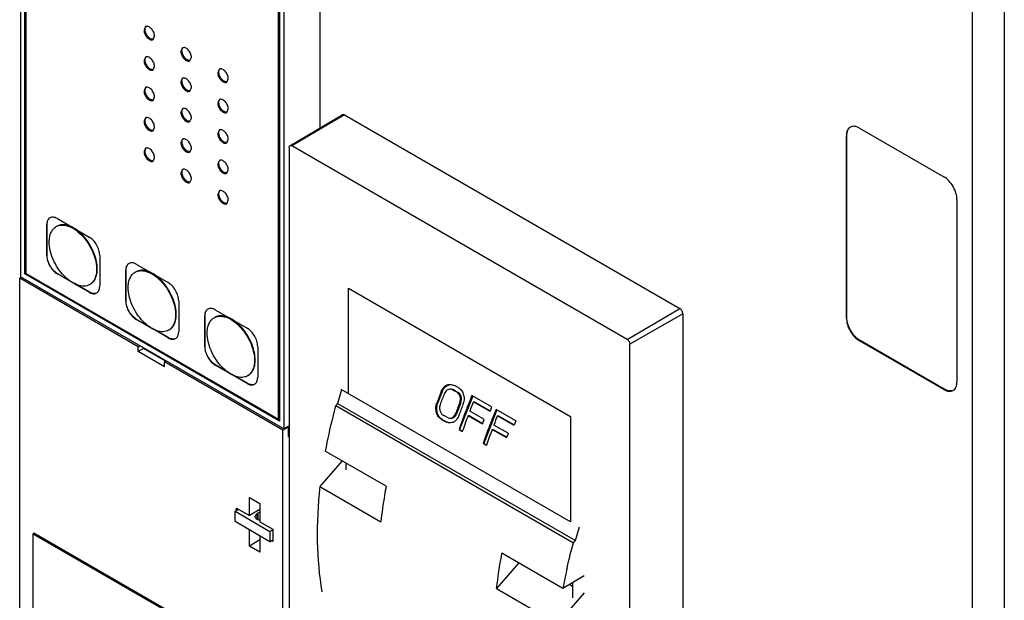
# Model space of a CAD drawing. Header units: millimetres. Extents: x 39 to 278, y 34 to 408.
# Tile 2 of 5: x 39 to 171, y 139 to 217. Entities that reach past the tile are written whole.
import ezdxf

# ---------------------------------------------------------------- set-up
doc = ezdxf.new("R2010")
doc.units = ezdxf.units.MM
doc.header["$LTSCALE"] = 28.735531
doc.layers.get('0').update_dxf_attribs({"linetype": 'CONTINUOUS'})

msp = doc.modelspace()

# ---------------------------------------------------------------- linework, layer by layer
at = {"color": 7, "linetype": 'Continuous'}
for p, q in [((39.09, 271.74), (39.09, 182.83)), ((39.65, 183.24), (39.65, 270.68)), ((39.76, 183.3), (39.76, 270.62)), ((39.79, 270.44), (39.79, 183.32)), ((79.3, 254.69), (79.3, 202.86)), ((74.44, 251.32), (74.44, 162.42)), ((73.74, 163.72), (73.74, 250.84)), ((73.84, 163.78), (73.84, 250.9)), ((73.88, 250.92), (73.88, 163.48)), ((171.22, 221.2), (171.22, 61.99)), ((166.94, 59.6), (166.94, 218.72)), ((55.88, 216.46), (55.67, 216)), ((56.88, 214.72), (57.08, 215.18)), ((60.83, 213.6), (60.62, 213.14)), ((55.88, 212.37), (55.67, 211.92)), ((61.83, 211.87), (62.03, 212.32)), ((56.88, 210.64), (57.08, 211.1)), ((65.78, 210.74), (65.57, 210.28)), ((60.83, 209.52), (60.62, 209.06)), ((66.78, 209.01), (66.98, 209.47)), ((55.88, 208.29), (55.67, 207.83)), ((61.83, 207.78), (62.03, 208.24)), ((56.88, 206.56), (57.08, 207.02)), ((65.78, 206.66), (65.57, 206.2)), ((60.83, 205.43), (60.62, 204.98)), ((66.78, 204.93), (66.98, 205.38)), ((55.88, 204.21), (55.67, 203.75)), ((61.83, 203.7), (62.03, 204.16)), ((75.26, 200.47), (82.29, 204.63)), ((82.59, 204.6), (75.52, 200.45)), ((82.59, 204.6), (82.29, 204.63)), ((82.59, 204.6), (127.63, 178.6)), ((56.88, 202.48), (57.08, 202.93)), ((65.78, 202.58), (65.57, 202.12)), ((151.77, 202.83), (163.09, 196.3)), ((60.83, 201.35), (60.62, 200.89)), ((66.78, 200.84), (66.98, 201.3)), ((150.08, 201.85), (150.01, 201.81)), ((150.01, 177.32), (150.01, 201.81)), ((150.08, 177.36), (150.08, 201.85)), ((55.88, 200.13), (55.67, 199.67)), ((61.83, 199.62), (62.03, 200.08)), ((75.16, 200.24), (75.16, 123.48)), ((120.56, 174.45), (75.52, 200.45)), ((56.88, 198.39), (57.08, 198.85)), ((65.78, 198.49), (65.57, 198.04)), ((60.83, 197.27), (60.62, 196.81)), ((66.78, 196.76), (66.98, 197.22)), ((61.83, 195.54), (62.03, 195.99)), ((65.78, 194.41), (65.57, 193.95)), ((66.78, 192.68), (66.98, 193.14)), ((164.86, 193.24), (164.86, 168.74)), ((44.02, 190.67), (48.3, 188.2)), ((42.65, 189.88), (42.61, 189.86)), ((42.61, 185.69), (42.61, 189.86)), ((42.65, 185.72), (42.65, 189.88)), ((42.61, 185.69), (42.65, 185.72)), ((49.71, 185.75), (49.71, 181.59)), ((54.63, 184.55), (58.91, 182.08)), ((38.96, 182.65), (39.18, 182.77)), ((38.96, 134.56), (38.96, 182.65)), ((54.87, 173.47), (38.96, 182.65)), ((74.44, 162.42), (39.09, 182.83)), ((39.76, 183.3), (39.65, 183.24)), ((73.88, 163.48), (39.65, 183.24)), ((73.88, 163.6), (39.76, 183.3)), ((39.79, 183.32), (73.74, 163.72)), ((44.06, 183.27), (44.02, 183.24)), ((46.09, 182.05), (44.02, 183.24)), ((45.93, 182.19), (44.06, 183.27)), ((53.26, 183.76), (53.21, 183.73)), ((53.21, 179.57), (53.21, 183.73)), ((53.26, 179.59), (53.26, 183.76)), ((48.3, 180.77), (46.14, 182.02)), ((48.34, 180.8), (46.3, 181.98)), ((83.11, 167.15), (83.11, 181.32)), ((83.11, 181.32), (112.93, 164.11)), ((48.3, 180.77), (48.34, 180.8)), ((53.21, 179.57), (53.26, 179.59)), ((60.32, 179.63), (60.32, 175.47)), ((120.56, 174.45), (127.63, 178.6)), ((63.86, 177.63), (63.82, 177.61)), ((63.82, 173.45), (63.82, 177.61)), ((63.86, 173.47), (63.86, 177.63)), ((65.24, 178.43), (69.51, 175.96)), ((128.05, 177.87), (120.92, 173.82)), ((128.05, 177.87), (128.05, 127.78)), ((150.01, 177.32), (150.08, 177.36)), ((54.67, 177.14), (54.63, 177.12)), ((56.7, 175.93), (54.63, 177.12)), ((56.54, 176.07), (54.67, 177.14)), ((58.91, 174.65), (56.75, 175.9)), ((58.95, 174.68), (56.91, 175.85)), ((58.91, 174.65), (58.95, 174.68)), ((54.87, 173.47), (55.09, 173.59)), ((54.87, 172.81), (54.87, 173.47)), ((55.58, 173.22), (55.58, 173.31)), ((63.82, 173.45), (63.86, 173.47)), ((70.93, 173.51), (70.93, 169.34)), ((120.92, 91.26), (120.92, 173.82)), ((151.85, 174.29), (151.77, 174.25)), ((163.09, 167.72), (151.77, 174.25)), ((163.16, 167.76), (151.85, 174.29)), ((55.58, 173.22), (54.87, 172.81)), ((58.41, 170.77), (54.87, 172.81)), ((58.55, 171.51), (55.58, 173.22)), ((58.41, 171.42), (58.62, 171.55)), ((58.41, 170.77), (58.41, 171.42)), ((74.32, 162.24), (58.41, 171.42)), ((65.28, 171.02), (65.24, 171)), ((67.3, 169.8), (65.24, 171)), ((67.14, 169.94), (65.28, 171.02)), ((69.51, 168.53), (67.36, 169.77)), ((69.56, 168.55), (67.51, 169.73)), ((69.51, 168.53), (69.56, 168.55)), ((96.92, 168.4), (97.36, 168.26)), ((97.94, 167.92), (97.36, 168.26)), ((82.21, 167.68), (81.67, 165.85)), ((112.93, 149.93), (82.16, 167.7)), ((95.68, 167.31), (95.1, 165.84)), ((95.68, 167.31), (95.53, 167.32)), ((97.12, 167.68), (96.86, 167.76)), ((97.27, 167.66), (97, 167.75)), ((97.12, 167.68), (97.71, 167.34)), ((97.27, 167.66), (97.12, 167.68)), ((97.27, 167.66), (97.86, 167.32)), ((97.71, 167.34), (97.86, 167.32)), ((99.83, 166.84), (98.06, 162.34)), ((102.36, 165.37), (99.71, 166.9)), ((163.09, 167.72), (163.16, 167.76)), ((81.67, 165.85), (81.42, 165.57)), ((81.42, 165.57), (113.34, 147.14)), ((81.67, 165.85), (113.6, 147.42)), ((94.97, 165.86), (95.1, 165.84)), ((98.21, 165.93), (97.64, 164.47)), ((98.21, 165.93), (98.06, 165.95)), ((99.91, 166.07), (102.12, 164.79)), ((99.91, 166.07), (100.06, 166.05)), ((100.06, 166.05), (102.15, 164.84)), ((96.52, 163.89), (95.93, 164.23)), ((97.51, 164.48), (97.64, 164.47)), ((97.95, 164.23), (97.94, 164.21)), ((99.19, 164.23), (101.11, 163.12)), ((99.19, 164.23), (99.34, 164.21)), ((99.34, 164.21), (101.14, 163.17)), ((101.33, 163.71), (99.42, 164.81)), ((103.07, 164.97), (101.3, 160.47)), ((105.6, 163.5), (102.95, 165.03)), ((103.15, 164.2), (105.36, 162.92)), ((103.15, 164.2), (103.3, 164.18)), ((103.3, 164.18), (105.39, 162.97)), ((112.93, 164.11), (112.93, 149.93)), ((73.84, 163.78), (73.74, 163.72)), ((75.16, 162.83), (74.44, 162.42)), ((75.03, 162.65), (74.93, 162.7)), ((95.62, 163.7), (96.21, 163.36)), ((95.71, 163.7), (95.62, 163.7)), ((95.71, 163.7), (96.29, 163.36)), ((96.64, 163.22), (96.21, 163.36)), ((96.21, 163.36), (96.29, 163.36)), ((96.52, 163.89), (96.68, 163.85)), ((104.57, 161.84), (102.65, 162.94)), ((74.32, 162.24), (75.03, 162.65)), ((74.32, 122.46), (74.32, 162.24)), ((75.03, 162.65), (75.03, 161.42)), ((75.03, 161.9), (75.16, 161.82)), ((75.03, 161.42), (75.16, 161.5)), ((97.98, 162.34), (98.42, 162.09)), ((97.98, 162.34), (98.06, 162.34)), ((98.06, 162.34), (98.43, 162.12)), ((102.43, 162.36), (104.35, 161.25)), ((102.43, 162.36), (102.57, 162.34)), ((102.57, 162.34), (104.38, 161.3)), ((101.22, 160.47), (101.66, 160.22)), ((101.22, 160.47), (101.3, 160.47)), ((101.3, 160.47), (101.67, 160.25)), ((88.19, 154.71), (80, 159.43)), ((82.27, 158.12), (79.29, 154.69)), ((82.82, 156.94), (82.82, 157.8)), ((79.29, 154.69), (87.48, 149.96)), ((69.83, 153.22), (71.24, 152.4)), ((69.83, 150.77), (69.83, 153.22)), ((71.24, 152.4), (71.24, 149.95)), ((67.9, 151.36), (68.36, 151.62)), ((67.9, 151.36), (72.57, 148.66)), ((67.9, 149.97), (67.9, 151.36)), ((68.1, 151.77), (69.83, 150.77)), ((68.1, 151.47), (68.1, 151.77)), ((71.24, 151.59), (69.83, 150.77)), ((70.8, 151.03), (70.55, 150.68)), ((70.8, 151.03), (71.01, 151.15)), ((70.8, 151.03), (70.8, 150.34)), ((71.01, 150.28), (71.01, 151.15)), ((72.57, 147.27), (67.9, 149.97)), ((71.24, 149.95), (72.97, 148.95)), ((40.78, 148.35), (40.87, 148.4)), ((40.78, 136.1), (40.78, 148.35)), ((40.78, 148.35), (61.99, 136.1)), ((72.9, 129.91), (40.87, 148.4)), ((69.83, 146.69), (69.83, 148.86)), ((72.57, 148.66), (72.97, 148.9)), ((72.57, 148.66), (72.57, 147.27)), ((72.97, 148.95), (72.97, 147.32)), ((113.6, 147.42), (114.15, 149.27)), ((71.24, 147.5), (69.83, 146.69)), ((71.24, 148.04), (71.24, 145.87)), ((72.57, 147.27), (72.97, 147.51)), ((72.97, 147.32), (72.81, 147.41)), ((113.34, 147.14), (113.6, 147.42)), ((71.24, 145.87), (69.83, 146.69)), ((111.93, 141), (103.74, 145.73)), ((106.01, 144.42), (103.03, 140.98)), ((114.78, 142.7), (111.93, 141)), ((112.84, 141.54), (113.22, 141.32)), ((113.22, 141.77), (113.22, 139.72)), ((103.03, 140.98), (111.22, 136.26)), ((111.22, 136.26), (114.81, 140.4))]:
    msp.add_line(p, q, dxfattribs=at)
for centre, radius, start, end in [((42.11, 183.45), 7.28, 38.1197, 38.744), ((52.72, 177.33), 7.28, 38.1197, 38.744), ((63.33, 171.2), 7.28, 38.1197, 38.744), ((177.53, 135.44), 87.98, 158.7524, 159.7735), ((178.04, 135.16), 88.06, 158.7011, 159.7216), ((97.39, 166.71), 1.96, 158.6872, 161.8817), ((97.58, 166.68), 2, 158.5828, 161.7064), ((181.85, 133.1), 88.83, 157.6293, 159.362), ((180.1, 133.97), 88.05, 158.7037, 159.7243), ((180.55, 133.71), 88.06, 158.701, 159.7215), ((182.5, 132.76), 89.06, 158.0346, 158.9038), ((185.46, 131.18), 89.86, 157.6345, 158.0353), ((179.79, 133.87), 86.63, 159.3596, 160.8092), ((180.61, 133.48), 87.03, 159.3089, 160.8059), ((185.09, 131.23), 88.83, 157.6293, 159.362), ((185.74, 130.89), 89.06, 158.0346, 158.9038), ((183.62, 131.96), 88.2, 158.9045, 159.3102), ((188.7, 129.31), 89.86, 157.6345, 158.0353), ((183.03, 132), 86.63, 159.3596, 160.8092), ((183.85, 131.61), 87.03, 159.3089, 160.8059), ((186.86, 130.09), 88.2, 158.9045, 159.3102), ((183, 127.78), 72.29, 167.221, 169.4599)]:
    msp.add_arc(centre, radius, start, end, dxfattribs=at)
for points, knots in [([(55.67, 216), (55.67, 215.82), (55.77, 215.45), (56.02, 215.06), (56.29, 214.82), (56.5, 214.7), (56.7, 214.66), (56.83, 214.7), (56.88, 214.72)], [0, 0, 0, 0, 0.269934, 0.561324, 0.695468, 0.813138, 0.912851, 1, 1, 1, 1]), ([(55.81, 216.08), (55.81, 216.12), (55.82, 216.25), (55.86, 216.39), (55.93, 216.46)], [0, 0, 0, 0, 0.28282, 1, 1, 1, 1]), ([(56.91, 214.77), (56.79, 214.74), (56.58, 214.8), (56.35, 214.97), (56.11, 215.21), (55.89, 215.58), (55.81, 215.92), (55.81, 216.08)], [0, 0, 0, 0, 0.19556, 0.31817, 0.453614, 0.738794, 1, 1, 1, 1]), ([(57.08, 215.18), (57.08, 215.36), (56.98, 215.73), (56.73, 216.12), (56.46, 216.36), (56.25, 216.48), (56.05, 216.52), (55.93, 216.48), (55.88, 216.46)], [0, 0, 0, 0, 0.269934, 0.561324, 0.695468, 0.813138, 0.912851, 1, 1, 1, 1]), ([(60.62, 213.14), (60.62, 212.96), (60.72, 212.59), (60.97, 212.2), (61.24, 211.96), (61.45, 211.85), (61.65, 211.81), (61.78, 211.84), (61.83, 211.87)], [0, 0, 0, 0, 0.269934, 0.561324, 0.695468, 0.813138, 0.912851, 1, 1, 1, 1]), ([(60.76, 213.22), (60.76, 213.26), (60.77, 213.39), (60.81, 213.53), (60.88, 213.61)], [0, 0, 0, 0, 0.28282, 1, 1, 1, 1]), ([(61.86, 211.91), (61.74, 211.89), (61.53, 211.95), (61.3, 212.11), (61.06, 212.35), (60.84, 212.72), (60.76, 213.06), (60.76, 213.22)], [0, 0, 0, 0, 0.19556, 0.31817, 0.453614, 0.738794, 1, 1, 1, 1]), ([(62.03, 212.32), (62.03, 212.5), (61.93, 212.87), (61.68, 213.27), (61.41, 213.51), (61.2, 213.62), (61, 213.66), (60.88, 213.63), (60.83, 213.6)], [0, 0, 0, 0, 0.269934, 0.561324, 0.695468, 0.813138, 0.912851, 1, 1, 1, 1]), ([(55.67, 211.92), (55.67, 211.74), (55.77, 211.37), (56.02, 210.97), (56.29, 210.73), (56.5, 210.62), (56.7, 210.58), (56.83, 210.61), (56.88, 210.64)], [0, 0, 0, 0, 0.269934, 0.561324, 0.695468, 0.813138, 0.912851, 1, 1, 1, 1]), ([(55.81, 212), (55.81, 212.04), (55.82, 212.17), (55.86, 212.31), (55.93, 212.38)], [0, 0, 0, 0, 0.28282, 1, 1, 1, 1]), ([(56.91, 210.68), (56.79, 210.66), (56.58, 210.72), (56.35, 210.88), (56.11, 211.13), (55.89, 211.5), (55.81, 211.83), (55.81, 212)], [0, 0, 0, 0, 0.19556, 0.31817, 0.453614, 0.738794, 1, 1, 1, 1]), ([(57.08, 211.1), (57.08, 211.28), (56.98, 211.65), (56.73, 212.04), (56.46, 212.28), (56.25, 212.39), (56.05, 212.43), (55.93, 212.4), (55.88, 212.37)], [0, 0, 0, 0, 0.269934, 0.561324, 0.695468, 0.813138, 0.912851, 1, 1, 1, 1]), ([(65.71, 210.36), (65.71, 210.4), (65.72, 210.54), (65.76, 210.67), (65.83, 210.75)], [0, 0, 0, 0, 0.28282, 1, 1, 1, 1]), ([(66.81, 209.05), (66.69, 209.03), (66.48, 209.09), (66.25, 209.25), (66.01, 209.49), (65.79, 209.86), (65.71, 210.2), (65.71, 210.36)], [0, 0, 0, 0, 0.19556, 0.31817, 0.453614, 0.738794, 1, 1, 1, 1]), ([(66.98, 209.47), (66.98, 209.64), (66.88, 210.02), (66.63, 210.41), (66.36, 210.65), (66.15, 210.76), (65.95, 210.8), (65.83, 210.77), (65.78, 210.74)], [0, 0, 0, 0, 0.269934, 0.561324, 0.695468, 0.813138, 0.912851, 1, 1, 1, 1]), ([(60.62, 209.06), (60.62, 208.88), (60.72, 208.51), (60.97, 208.12), (61.24, 207.88), (61.45, 207.76), (61.65, 207.72), (61.78, 207.75), (61.83, 207.78)], [0, 0, 0, 0, 0.269934, 0.561324, 0.695468, 0.813138, 0.912851, 1, 1, 1, 1]), ([(60.76, 209.14), (60.76, 209.18), (60.77, 209.31), (60.81, 209.45), (60.88, 209.52)], [0, 0, 0, 0, 0.28282, 1, 1, 1, 1]), ([(61.86, 207.83), (61.74, 207.8), (61.53, 207.86), (61.3, 208.02), (61.06, 208.27), (60.84, 208.64), (60.76, 208.98), (60.76, 209.14)], [0, 0, 0, 0, 0.19556, 0.31817, 0.453614, 0.738794, 1, 1, 1, 1]), ([(62.03, 208.24), (62.03, 208.42), (61.93, 208.79), (61.68, 209.18), (61.41, 209.42), (61.2, 209.54), (61, 209.58), (60.88, 209.54), (60.83, 209.52)], [0, 0, 0, 0, 0.269934, 0.561324, 0.695468, 0.813138, 0.912851, 1, 1, 1, 1]), ([(65.57, 210.28), (65.57, 210.1), (65.67, 209.73), (65.92, 209.34), (66.19, 209.1), (66.4, 208.99), (66.6, 208.95), (66.73, 208.98), (66.78, 209.01)], [0, 0, 0, 0, 0.269934, 0.561324, 0.695468, 0.813138, 0.912851, 1, 1, 1, 1]), ([(55.67, 207.83), (55.67, 207.65), (55.77, 207.28), (56.02, 206.89), (56.29, 206.65), (56.5, 206.54), (56.7, 206.5), (56.83, 206.53), (56.88, 206.56)], [0, 0, 0, 0, 0.269934, 0.561324, 0.695468, 0.813138, 0.912851, 1, 1, 1, 1]), ([(55.81, 207.91), (55.81, 207.95), (55.82, 208.09), (55.86, 208.22), (55.93, 208.3)], [0, 0, 0, 0, 0.28282, 1, 1, 1, 1]), ([(56.91, 206.6), (56.79, 206.58), (56.58, 206.64), (56.35, 206.8), (56.11, 207.04), (55.89, 207.41), (55.81, 207.75), (55.81, 207.91)], [0, 0, 0, 0, 0.19556, 0.31817, 0.453614, 0.738794, 1, 1, 1, 1]), ([(57.08, 207.02), (57.08, 207.2), (56.98, 207.57), (56.73, 207.96), (56.46, 208.2), (56.25, 208.31), (56.05, 208.35), (55.93, 208.32), (55.88, 208.29)], [0, 0, 0, 0, 0.269934, 0.561324, 0.695468, 0.813138, 0.912851, 1, 1, 1, 1]), ([(65.71, 206.28), (65.71, 206.32), (65.72, 206.45), (65.76, 206.59), (65.83, 206.67)], [0, 0, 0, 0, 0.28282, 1, 1, 1, 1]), ([(66.98, 205.38), (66.98, 205.56), (66.88, 205.93), (66.63, 206.33), (66.36, 206.57), (66.15, 206.68), (65.95, 206.72), (65.83, 206.69), (65.78, 206.66)], [0, 0, 0, 0, 0.269934, 0.561324, 0.695468, 0.813138, 0.912851, 1, 1, 1, 1]), ([(60.76, 205.06), (60.76, 205.1), (60.77, 205.23), (60.81, 205.37), (60.88, 205.44)], [0, 0, 0, 0, 0.28282, 1, 1, 1, 1]), ([(61.86, 203.74), (61.74, 203.72), (61.53, 203.78), (61.3, 203.94), (61.06, 204.19), (60.84, 204.56), (60.76, 204.89), (60.76, 205.06)], [0, 0, 0, 0, 0.19556, 0.31817, 0.453614, 0.738794, 1, 1, 1, 1]), ([(62.03, 204.16), (62.03, 204.34), (61.93, 204.71), (61.68, 205.1), (61.41, 205.34), (61.2, 205.45), (61, 205.49), (60.88, 205.46), (60.83, 205.43)], [0, 0, 0, 0, 0.269934, 0.561324, 0.695468, 0.813138, 0.912851, 1, 1, 1, 1]), ([(65.57, 206.2), (65.57, 206.02), (65.67, 205.65), (65.92, 205.26), (66.19, 205.02), (66.4, 204.91), (66.6, 204.86), (66.73, 204.9), (66.78, 204.93)], [0, 0, 0, 0, 0.269934, 0.561324, 0.695468, 0.813138, 0.912851, 1, 1, 1, 1]), ([(66.81, 204.97), (66.69, 204.95), (66.48, 205.01), (66.25, 205.17), (66.01, 205.41), (65.79, 205.78), (65.71, 206.12), (65.71, 206.28)], [0, 0, 0, 0, 0.19556, 0.31817, 0.453614, 0.738794, 1, 1, 1, 1]), ([(55.67, 203.75), (55.67, 203.57), (55.77, 203.2), (56.02, 202.81), (56.29, 202.57), (56.5, 202.46), (56.7, 202.42), (56.83, 202.45), (56.88, 202.48)], [0, 0, 0, 0, 0.269934, 0.561324, 0.695468, 0.813138, 0.912851, 1, 1, 1, 1]), ([(55.81, 203.83), (55.81, 203.87), (55.82, 204), (55.86, 204.14), (55.93, 204.22)], [0, 0, 0, 0, 0.28282, 1, 1, 1, 1]), ([(56.91, 202.52), (56.79, 202.5), (56.58, 202.56), (56.35, 202.72), (56.11, 202.96), (55.89, 203.33), (55.81, 203.67), (55.81, 203.83)], [0, 0, 0, 0, 0.19556, 0.31817, 0.453614, 0.738794, 1, 1, 1, 1]), ([(57.08, 202.93), (57.08, 203.11), (56.98, 203.48), (56.73, 203.88), (56.46, 204.12), (56.25, 204.23), (56.05, 204.27), (55.93, 204.24), (55.88, 204.21)], [0, 0, 0, 0, 0.269934, 0.561324, 0.695468, 0.813138, 0.912851, 1, 1, 1, 1]), ([(60.62, 204.98), (60.62, 204.8), (60.72, 204.43), (60.97, 204.03), (61.24, 203.79), (61.45, 203.68), (61.65, 203.64), (61.78, 203.67), (61.83, 203.7)], [0, 0, 0, 0, 0.269934, 0.561324, 0.695468, 0.813138, 0.912851, 1, 1, 1, 1]), ([(65.71, 202.2), (65.71, 202.24), (65.72, 202.37), (65.76, 202.51), (65.83, 202.58)], [0, 0, 0, 0, 0.28282, 1, 1, 1, 1]), ([(66.98, 201.3), (66.98, 201.48), (66.88, 201.85), (66.63, 202.24), (66.36, 202.48), (66.15, 202.6), (65.95, 202.64), (65.83, 202.6), (65.78, 202.58)], [0, 0, 0, 0, 0.269934, 0.561324, 0.695468, 0.813138, 0.912851, 1, 1, 1, 1]), ([(150.52, 202.96), (150.44, 202.91), (150.29, 202.78), (150.12, 202.51), (150.03, 202.18), (150.01, 201.94), (150.01, 201.81)], [0, 0, 0, 0, 0.217745, 0.450883, 0.71046, 1, 1, 1, 1]), ([(150.08, 201.85), (150.08, 202.05), (150.12, 202.41), (150.3, 202.74), (150.42, 202.86)], [0, 0, 0, 0, 0.543742, 1, 1, 1, 1]), ([(151.77, 202.83), (151.66, 202.9), (151.45, 203), (151.11, 203.08), (150.8, 203.07), (150.61, 203), (150.52, 202.96)], [0, 0, 0, 0, 0.289539, 0.549116, 0.782254, 1, 1, 1, 1]), ([(60.76, 200.97), (60.76, 201.01), (60.77, 201.15), (60.81, 201.28), (60.88, 201.36)], [0, 0, 0, 0, 0.28282, 1, 1, 1, 1]), ([(62.03, 200.08), (62.03, 200.26), (61.93, 200.63), (61.68, 201.02), (61.41, 201.26), (61.2, 201.37), (61, 201.41), (60.88, 201.38), (60.83, 201.35)], [0, 0, 0, 0, 0.269934, 0.561324, 0.695468, 0.813138, 0.912851, 1, 1, 1, 1]), ([(65.57, 202.12), (65.57, 201.94), (65.67, 201.57), (65.92, 201.18), (66.19, 200.94), (66.4, 200.82), (66.6, 200.78), (66.73, 200.81), (66.78, 200.84)], [0, 0, 0, 0, 0.269934, 0.561324, 0.695468, 0.813138, 0.912851, 1, 1, 1, 1]), ([(66.81, 200.89), (66.69, 200.86), (66.48, 200.92), (66.25, 201.08), (66.01, 201.33), (65.79, 201.7), (65.71, 202.04), (65.71, 202.2)], [0, 0, 0, 0, 0.19556, 0.31817, 0.453614, 0.738794, 1, 1, 1, 1]), ([(55.81, 199.75), (55.81, 199.79), (55.82, 199.92), (55.86, 200.06), (55.93, 200.13)], [0, 0, 0, 0, 0.28282, 1, 1, 1, 1]), ([(56.91, 198.44), (56.79, 198.41), (56.58, 198.47), (56.35, 198.64), (56.11, 198.88), (55.89, 199.25), (55.81, 199.59), (55.81, 199.75)], [0, 0, 0, 0, 0.19556, 0.31817, 0.453614, 0.738794, 1, 1, 1, 1]), ([(57.08, 198.85), (57.08, 199.03), (56.98, 199.4), (56.73, 199.79), (56.46, 200.03), (56.25, 200.15), (56.05, 200.19), (55.93, 200.15), (55.88, 200.13)], [0, 0, 0, 0, 0.269934, 0.561324, 0.695468, 0.813138, 0.912851, 1, 1, 1, 1]), ([(60.62, 200.89), (60.62, 200.71), (60.72, 200.34), (60.97, 199.95), (61.24, 199.71), (61.45, 199.6), (61.65, 199.56), (61.78, 199.59), (61.83, 199.62)], [0, 0, 0, 0, 0.269934, 0.561324, 0.695468, 0.813138, 0.912851, 1, 1, 1, 1]), ([(61.86, 199.66), (61.74, 199.64), (61.53, 199.7), (61.3, 199.86), (61.06, 200.1), (60.84, 200.47), (60.76, 200.81), (60.76, 200.97)], [0, 0, 0, 0, 0.19556, 0.31817, 0.453614, 0.738794, 1, 1, 1, 1]), ([(75.16, 200.24), (75.16, 200.29), (75.17, 200.38), (75.23, 200.45), (75.26, 200.47)], [0, 0, 0, 0, 0.549815, 1, 1, 1, 1]), ([(75.26, 200.47), (75.3, 200.49), (75.39, 200.51), (75.48, 200.47), (75.52, 200.45)], [0, 0, 0, 0, 0.449747, 1, 1, 1, 1]), ([(55.67, 199.67), (55.67, 199.49), (55.77, 199.12), (56.02, 198.73), (56.29, 198.49), (56.5, 198.37), (56.7, 198.33), (56.83, 198.37), (56.88, 198.39)], [0, 0, 0, 0, 0.269934, 0.561324, 0.695468, 0.813138, 0.912851, 1, 1, 1, 1]), ([(65.71, 198.12), (65.71, 198.16), (65.72, 198.29), (65.76, 198.43), (65.83, 198.5)], [0, 0, 0, 0, 0.28282, 1, 1, 1, 1]), ([(66.98, 197.22), (66.98, 197.4), (66.88, 197.77), (66.63, 198.16), (66.36, 198.4), (66.15, 198.51), (65.95, 198.55), (65.83, 198.52), (65.78, 198.49)], [0, 0, 0, 0, 0.269934, 0.561324, 0.695468, 0.813138, 0.912851, 1, 1, 1, 1]), ([(60.76, 196.89), (60.76, 196.93), (60.77, 197.06), (60.81, 197.2), (60.88, 197.28)], [0, 0, 0, 0, 0.28282, 1, 1, 1, 1]), ([(62.03, 195.99), (62.03, 196.17), (61.93, 196.54), (61.68, 196.94), (61.41, 197.18), (61.2, 197.29), (61, 197.33), (60.88, 197.3), (60.83, 197.27)], [0, 0, 0, 0, 0.269934, 0.561324, 0.695468, 0.813138, 0.912851, 1, 1, 1, 1]), ([(65.57, 198.04), (65.57, 197.86), (65.67, 197.49), (65.92, 197.09), (66.19, 196.85), (66.4, 196.74), (66.6, 196.7), (66.73, 196.73), (66.78, 196.76)], [0, 0, 0, 0, 0.269934, 0.561324, 0.695468, 0.813138, 0.912851, 1, 1, 1, 1]), ([(66.81, 196.8), (66.69, 196.78), (66.48, 196.84), (66.25, 197), (66.01, 197.25), (65.79, 197.62), (65.71, 197.95), (65.71, 198.12)], [0, 0, 0, 0, 0.19556, 0.31817, 0.453614, 0.738794, 1, 1, 1, 1]), ([(60.62, 196.81), (60.62, 196.63), (60.72, 196.26), (60.97, 195.87), (61.24, 195.63), (61.45, 195.52), (61.65, 195.48), (61.78, 195.51), (61.83, 195.54)], [0, 0, 0, 0, 0.269934, 0.561324, 0.695468, 0.813138, 0.912851, 1, 1, 1, 1]), ([(61.86, 195.58), (61.74, 195.56), (61.53, 195.62), (61.3, 195.78), (61.06, 196.02), (60.84, 196.39), (60.76, 196.73), (60.76, 196.89)], [0, 0, 0, 0, 0.19556, 0.31817, 0.453614, 0.738794, 1, 1, 1, 1]), ([(164.86, 193.24), (164.86, 193.53), (164.75, 194.14), (164.37, 195), (163.81, 195.76), (163.34, 196.15), (163.09, 196.3)], [0, 0, 0, 0, 0.237254, 0.500001, 0.762748, 1, 1, 1, 1]), ([(66.98, 193.14), (66.98, 193.31), (66.88, 193.69), (66.63, 194.08), (66.36, 194.32), (66.15, 194.43), (65.95, 194.47), (65.83, 194.44), (65.78, 194.41)], [0, 0, 0, 0, 0.269934, 0.561324, 0.695468, 0.813138, 0.912851, 1, 1, 1, 1]), ([(65.57, 193.95), (65.57, 193.77), (65.67, 193.4), (65.92, 193.01), (66.19, 192.77), (66.4, 192.66), (66.6, 192.62), (66.73, 192.65), (66.78, 192.68)], [0, 0, 0, 0, 0.269934, 0.561324, 0.695468, 0.813138, 0.912851, 1, 1, 1, 1]), ([(65.71, 194.03), (65.71, 194.07), (65.72, 194.21), (65.76, 194.34), (65.83, 194.42)], [0, 0, 0, 0, 0.28282, 1, 1, 1, 1]), ([(66.81, 192.72), (66.69, 192.7), (66.48, 192.76), (66.25, 192.92), (66.01, 193.16), (65.79, 193.53), (65.71, 193.87), (65.71, 194.03)], [0, 0, 0, 0, 0.19556, 0.31817, 0.453614, 0.738794, 1, 1, 1, 1]), ([(43.02, 190.77), (42.96, 190.74), (42.83, 190.63), (42.7, 190.42), (42.62, 190.15), (42.61, 189.96), (42.61, 189.86)], [0, 0, 0, 0, 0.217745, 0.450883, 0.71046, 1, 1, 1, 1]), ([(42.65, 189.88), (42.65, 190.04), (42.68, 190.33), (42.83, 190.59), (42.92, 190.69)], [0, 0, 0, 0, 0.543742, 1, 1, 1, 1]), ([(44.02, 190.67), (43.93, 190.72), (43.76, 190.81), (43.49, 190.87), (43.24, 190.87), (43.09, 190.81), (43.02, 190.77)], [0, 0, 0, 0, 0.289539, 0.549116, 0.782254, 1, 1, 1, 1]), ([(42.93, 187.54), (42.93, 187.77), (42.97, 188.2), (43.14, 188.8), (43.44, 189.28), (43.72, 189.51), (43.87, 189.6)], [0, 0, 0, 0, 0.2897, 0.549085, 0.782215, 1, 1, 1, 1]), ([(43.87, 189.6), (43.99, 189.67), (44.27, 189.78), (44.74, 189.83), (45.23, 189.76), (45.96, 189.51), (46.86, 188.91), (47.47, 188.27), (47.76, 187.9)], [0, 0, 0, 0, 0.094723, 0.194349, 0.302649, 0.421754, 0.692792, 1, 1, 1, 1]), ([(46.19, 189.43), (45.99, 189.55), (45.6, 189.73), (45, 189.87), (44.44, 189.86), (44.1, 189.73), (43.95, 189.65)], [0, 0, 0, 0, 0.289535, 0.548682, 0.781969, 1, 1, 1, 1]), ([(47.8, 188.01), (47.68, 188.15), (47.22, 188.68), (46.68, 189.14), (46.24, 189.4)], [0, 0, 0, 0, 0.265773, 1, 1, 1, 1]), ([(47.76, 187.9), (48.23, 187.3), (48.8, 186.3), (49.22, 184.9), (49.3, 184.2), (49.3, 183.86)], [0, 0, 0, 0, 0.522171, 0.77179, 1, 1, 1, 1]), ([(49.38, 183.91), (49.38, 184.25), (49.3, 184.95), (48.88, 186.35), (48.32, 187.35), (47.84, 187.95)], [0, 0, 0, 0, 0.228214, 0.477838, 1, 1, 1, 1]), ([(49.71, 185.75), (49.71, 185.99), (49.63, 186.48), (49.32, 187.16), (48.88, 187.77), (48.5, 188.09), (48.3, 188.2)], [0, 0, 0, 0, 0.237254, 0.500001, 0.762748, 1, 1, 1, 1]), ([(48.37, 181.8), (48.25, 181.74), (48.01, 181.64), (47.45, 181.56), (46.67, 181.71), (45.74, 182.22), (44.85, 183.01), (44.06, 184.01), (43.44, 185.16), (43.04, 186.35), (42.93, 187.15), (42.93, 187.54)], [0, 0, 0, 0, 0.04288, 0.087527, 0.186936, 0.304252, 0.437981, 0.582388, 0.729611, 0.871255, 1, 1, 1, 1]), ([(42.61, 185.69), (42.61, 185.46), (42.7, 184.97), (43, 184.29), (43.44, 183.68), (43.82, 183.36), (44.02, 183.24)], [0, 0, 0, 0, 0.237254, 0.500001, 0.762748, 1, 1, 1, 1]), ([(44.06, 183.27), (43.86, 183.38), (43.48, 183.7), (43.04, 184.31), (42.74, 185), (42.65, 185.49), (42.65, 185.72)], [0, 0, 0, 0, 0.237252, 0.499999, 0.762746, 1, 1, 1, 1]), ([(49.3, 183.86), (49.3, 183.64), (49.26, 183.2), (49.09, 182.61), (48.79, 182.12), (48.51, 181.89), (48.37, 181.8)], [0, 0, 0, 0, 0.2897, 0.549085, 0.782215, 1, 1, 1, 1]), ([(48.45, 181.85), (48.6, 181.94), (48.88, 182.17), (49.17, 182.66), (49.35, 183.25), (49.38, 183.69), (49.38, 183.91)], [0, 0, 0, 0, 0.217784, 0.450917, 0.710308, 1, 1, 1, 1]), ([(53.63, 184.65), (53.56, 184.61), (53.44, 184.51), (53.31, 184.29), (53.23, 184.03), (53.21, 183.84), (53.21, 183.73)], [0, 0, 0, 0, 0.217745, 0.450883, 0.71046, 1, 1, 1, 1]), ([(53.26, 183.76), (53.26, 183.92), (53.29, 184.21), (53.44, 184.47), (53.53, 184.56)], [0, 0, 0, 0, 0.543742, 1, 1, 1, 1]), ([(54.63, 184.55), (54.54, 184.6), (54.37, 184.68), (54.1, 184.75), (53.85, 184.74), (53.7, 184.69), (53.63, 184.65)], [0, 0, 0, 0, 0.289539, 0.549116, 0.782254, 1, 1, 1, 1]), ([(53.54, 181.42), (53.54, 181.64), (53.57, 182.08), (53.75, 182.67), (54.05, 183.16), (54.32, 183.39), (54.47, 183.48)], [0, 0, 0, 0, 0.2897, 0.549085, 0.782215, 1, 1, 1, 1]), ([(54.47, 183.48), (54.6, 183.55), (54.88, 183.66), (55.34, 183.7), (55.84, 183.64), (56.56, 183.38), (57.46, 182.79), (58.08, 182.14), (58.37, 181.77)], [0, 0, 0, 0, 0.094723, 0.194349, 0.302649, 0.421754, 0.692792, 1, 1, 1, 1]), ([(56.79, 183.31), (56.6, 183.42), (56.21, 183.61), (55.61, 183.75), (55.04, 183.73), (54.7, 183.61), (54.56, 183.52)], [0, 0, 0, 0, 0.289535, 0.548682, 0.781969, 1, 1, 1, 1]), ([(58.4, 181.89), (58.29, 182.03), (57.83, 182.56), (57.29, 183.02), (56.85, 183.28)], [0, 0, 0, 0, 0.265773, 1, 1, 1, 1]), ([(49.3, 180.68), (49.37, 180.71), (49.49, 180.82), (49.62, 181.03), (49.7, 181.3), (49.71, 181.49), (49.71, 181.59)], [0, 0, 0, 0, 0.217745, 0.450883, 0.71046, 1, 1, 1, 1]), ([(58.97, 175.68), (58.86, 175.62), (58.62, 175.52), (58.06, 175.43), (57.27, 175.59), (56.35, 176.1), (55.45, 176.88), (54.67, 177.89), (54.05, 179.03), (53.65, 180.22), (53.54, 181.03), (53.54, 181.42)], [0, 0, 0, 0, 0.04288, 0.087527, 0.186936, 0.304252, 0.437981, 0.582388, 0.729611, 0.871255, 1, 1, 1, 1]), ([(58.37, 181.77), (58.84, 181.17), (59.4, 180.18), (59.82, 178.77), (59.9, 178.07), (59.9, 177.74)], [0, 0, 0, 0, 0.522171, 0.77179, 1, 1, 1, 1]), ([(59.99, 177.79), (59.99, 178.12), (59.91, 178.82), (59.49, 180.22), (58.92, 181.22), (58.45, 181.82)], [0, 0, 0, 0, 0.228214, 0.477838, 1, 1, 1, 1]), ([(60.32, 179.63), (60.32, 179.86), (60.23, 180.35), (59.93, 181.04), (59.49, 181.65), (59.11, 181.96), (58.91, 182.08)], [0, 0, 0, 0, 0.237254, 0.500001, 0.762748, 1, 1, 1, 1]), ([(48.3, 180.77), (48.39, 180.72), (48.56, 180.64), (48.83, 180.58), (49.08, 180.58), (49.23, 180.64), (49.3, 180.68)], [0, 0, 0, 0, 0.289539, 0.549116, 0.782254, 1, 1, 1, 1]), ([(49.17, 180.63), (49.05, 180.6), (48.75, 180.6), (48.48, 180.72), (48.34, 180.8)], [0, 0, 0, 0, 0.456261, 1, 1, 1, 1]), ([(53.21, 179.57), (53.21, 179.34), (53.3, 178.85), (53.6, 178.16), (54.05, 177.56), (54.43, 177.24), (54.63, 177.12)], [0, 0, 0, 0, 0.237254, 0.500001, 0.762748, 1, 1, 1, 1]), ([(54.67, 177.14), (54.47, 177.26), (54.09, 177.58), (53.65, 178.19), (53.34, 178.87), (53.26, 179.36), (53.26, 179.59)], [0, 0, 0, 0, 0.237252, 0.499999, 0.762746, 1, 1, 1, 1]), ([(65.24, 178.43), (65.15, 178.48), (64.97, 178.56), (64.71, 178.63), (64.45, 178.62), (64.3, 178.56), (64.24, 178.53)], [0, 0, 0, 0, 0.289539, 0.549116, 0.782254, 1, 1, 1, 1]), ([(128.05, 177.87), (128.05, 178.01), (127.95, 178.3), (127.75, 178.53), (127.63, 178.6)], [0, 0, 0, 0, 0.500001, 1, 1, 1, 1]), ([(59.9, 177.74), (59.9, 177.51), (59.87, 177.08), (59.69, 176.48), (59.4, 176), (59.12, 175.77), (58.97, 175.68)], [0, 0, 0, 0, 0.2897, 0.549085, 0.782215, 1, 1, 1, 1]), ([(59.06, 175.73), (59.21, 175.82), (59.48, 176.05), (59.78, 176.53), (59.95, 177.13), (59.99, 177.56), (59.99, 177.79)], [0, 0, 0, 0, 0.217784, 0.450917, 0.710308, 1, 1, 1, 1]), ([(64.24, 178.53), (64.17, 178.49), (64.05, 178.38), (63.91, 178.17), (63.84, 177.9), (63.82, 177.71), (63.82, 177.61)], [0, 0, 0, 0, 0.217745, 0.450883, 0.71046, 1, 1, 1, 1]), ([(63.86, 177.63), (63.86, 177.79), (63.9, 178.08), (64.04, 178.35), (64.13, 178.44)], [0, 0, 0, 0, 0.543742, 1, 1, 1, 1]), ([(64.15, 175.29), (64.15, 175.52), (64.18, 175.95), (64.36, 176.55), (64.65, 177.03), (64.93, 177.27), (65.08, 177.35)], [0, 0, 0, 0, 0.2897, 0.549085, 0.782215, 1, 1, 1, 1]), ([(65.08, 177.35), (65.2, 177.42), (65.48, 177.53), (65.95, 177.58), (66.45, 177.51), (67.17, 177.26), (68.07, 176.67), (68.68, 176.02), (68.97, 175.65)], [0, 0, 0, 0, 0.094723, 0.194349, 0.302649, 0.421754, 0.692792, 1, 1, 1, 1]), ([(67.4, 177.19), (67.2, 177.3), (66.81, 177.48), (66.21, 177.62), (65.65, 177.61), (65.31, 177.49), (65.16, 177.4)], [0, 0, 0, 0, 0.289535, 0.548682, 0.781969, 1, 1, 1, 1]), ([(150.01, 177.32), (150.01, 177.03), (150.12, 176.41), (150.49, 175.56), (151.05, 174.8), (151.52, 174.4), (151.77, 174.25)], [0, 0, 0, 0, 0.237254, 0.500001, 0.762748, 1, 1, 1, 1]), ([(151.85, 174.29), (151.59, 174.44), (151.12, 174.84), (150.57, 175.6), (150.19, 176.46), (150.08, 177.07), (150.08, 177.36)], [0, 0, 0, 0, 0.237252, 0.499999, 0.762746, 1, 1, 1, 1]), ([(69.01, 175.76), (68.89, 175.91), (68.44, 176.43), (67.89, 176.89), (67.45, 177.16)], [0, 0, 0, 0, 0.265773, 1, 1, 1, 1]), ([(70.93, 173.51), (70.93, 173.74), (70.84, 174.23), (70.54, 174.92), (70.09, 175.52), (69.71, 175.84), (69.51, 175.96)], [0, 0, 0, 0, 0.237254, 0.500001, 0.762748, 1, 1, 1, 1]), ([(58.91, 174.65), (58.99, 174.6), (59.17, 174.52), (59.44, 174.45), (59.69, 174.46), (59.84, 174.51), (59.91, 174.55)], [0, 0, 0, 0, 0.289539, 0.549116, 0.782254, 1, 1, 1, 1]), ([(59.78, 174.51), (59.65, 174.47), (59.35, 174.48), (59.09, 174.6), (58.95, 174.68)], [0, 0, 0, 0, 0.456261, 1, 1, 1, 1]), ([(59.91, 174.55), (59.97, 174.59), (60.1, 174.69), (60.23, 174.91), (60.31, 175.17), (60.32, 175.37), (60.32, 175.47)], [0, 0, 0, 0, 0.217745, 0.450883, 0.71046, 1, 1, 1, 1]), ([(69.58, 169.56), (69.47, 169.49), (69.22, 169.39), (68.67, 169.31), (67.88, 169.46), (66.95, 169.97), (66.06, 170.76), (65.27, 171.77), (64.66, 172.91), (64.25, 174.1), (64.15, 174.91), (64.15, 175.29)], [0, 0, 0, 0, 0.04288, 0.087527, 0.186936, 0.304252, 0.437981, 0.582388, 0.729611, 0.871255, 1, 1, 1, 1]), ([(68.97, 175.65), (69.44, 175.05), (70.01, 174.05), (70.43, 172.65), (70.51, 171.95), (70.51, 171.62)], [0, 0, 0, 0, 0.522171, 0.77179, 1, 1, 1, 1]), ([(70.6, 171.67), (70.6, 172), (70.51, 172.7), (70.1, 174.1), (69.53, 175.1), (69.06, 175.7)], [0, 0, 0, 0, 0.228214, 0.477838, 1, 1, 1, 1]), ([(63.82, 173.45), (63.82, 173.21), (63.91, 172.73), (64.21, 172.04), (64.65, 171.43), (65.03, 171.11), (65.24, 171)], [0, 0, 0, 0, 0.237254, 0.500001, 0.762748, 1, 1, 1, 1]), ([(65.28, 171.02), (65.08, 171.14), (64.7, 171.46), (64.25, 172.06), (63.95, 172.75), (63.86, 173.24), (63.86, 173.47)], [0, 0, 0, 0, 0.237252, 0.499999, 0.762746, 1, 1, 1, 1]), ([(120.56, 174.45), (120.66, 174.39), (120.83, 174.19), (120.92, 173.94), (120.92, 173.82)], [0, 0, 0, 0, 0.499997, 1, 1, 1, 1]), ([(70.51, 171.62), (70.51, 171.39), (70.48, 170.96), (70.3, 170.36), (70, 169.88), (69.73, 169.64), (69.58, 169.56)], [0, 0, 0, 0, 0.2897, 0.549085, 0.782215, 1, 1, 1, 1]), ([(69.66, 169.61), (69.81, 169.69), (70.09, 169.93), (70.39, 170.41), (70.56, 171), (70.6, 171.44), (70.6, 171.67)], [0, 0, 0, 0, 0.217784, 0.450917, 0.710308, 1, 1, 1, 1]), ([(70.51, 168.43), (70.58, 168.47), (70.7, 168.57), (70.83, 168.78), (70.91, 169.05), (70.93, 169.24), (70.93, 169.34)], [0, 0, 0, 0, 0.217745, 0.450883, 0.71046, 1, 1, 1, 1]), ([(69.51, 168.53), (69.6, 168.48), (69.78, 168.39), (70.04, 168.33), (70.3, 168.33), (70.45, 168.39), (70.51, 168.43)], [0, 0, 0, 0, 0.289539, 0.549116, 0.782254, 1, 1, 1, 1]), ([(70.39, 168.38), (70.26, 168.35), (69.96, 168.36), (69.69, 168.47), (69.56, 168.55)], [0, 0, 0, 0, 0.456261, 1, 1, 1, 1]), ([(95.57, 167.43), (95.62, 167.58), (95.78, 167.86), (96.11, 168.19), (96.5, 168.39), (96.79, 168.42), (96.92, 168.4)], [0, 0, 0, 0, 0.273203, 0.53046, 0.770943, 1, 1, 1, 1]), ([(95.72, 167.41), (95.77, 167.55), (95.91, 167.81), (96.19, 168.13), (96.54, 168.34), (96.8, 168.39), (96.92, 168.39)], [0, 0, 0, 0, 0.272635, 0.530271, 0.77139, 1, 1, 1, 1]), ([(164.34, 167.6), (164.42, 167.65), (164.58, 167.78), (164.74, 168.04), (164.84, 168.38), (164.86, 168.62), (164.86, 168.74)], [0, 0, 0, 0, 0.217745, 0.450883, 0.71046, 1, 1, 1, 1]), ([(96.86, 167.76), (96.77, 167.77), (96.59, 167.75), (96.25, 167.58), (96.07, 167.33), (96, 167.14)], [0, 0, 0, 0, 0.230003, 0.471501, 1, 1, 1, 1]), ([(98.07, 165.97), (98.12, 166.09), (98.18, 166.36), (98.14, 166.76), (97.99, 167.11), (97.81, 167.28), (97.71, 167.34)], [0, 0, 0, 0, 0.264797, 0.527417, 0.774271, 1, 1, 1, 1]), ([(98.22, 165.95), (98.27, 166.08), (98.33, 166.34), (98.29, 166.74), (98.14, 167.09), (97.96, 167.27), (97.86, 167.32)], [0, 0, 0, 0, 0.264493, 0.527005, 0.774141, 1, 1, 1, 1]), ([(97.94, 167.92), (98.1, 167.83), (98.39, 167.54), (98.63, 166.97), (98.68, 166.33), (98.58, 165.9), (98.5, 165.7)], [0, 0, 0, 0, 0.226073, 0.472912, 0.73537, 1, 1, 1, 1]), ([(163.09, 167.72), (163.2, 167.66), (163.42, 167.56), (163.75, 167.47), (164.07, 167.48), (164.26, 167.55), (164.34, 167.6)], [0, 0, 0, 0, 0.289539, 0.549116, 0.782254, 1, 1, 1, 1]), ([(164.2, 167.55), (164.04, 167.51), (163.66, 167.52), (163.33, 167.67), (163.16, 167.76)], [0, 0, 0, 0, 0.456261, 1, 1, 1, 1]), ([(81.42, 165.57), (81.28, 165.06), (80.74, 163.03), (80.29, 160.97), (80, 159.43)], [0, 0, 0, 0, 0.253714, 1, 1, 1, 1]), ([(95.62, 163.7), (95.47, 163.79), (95.18, 164.06), (94.92, 164.61), (94.84, 165.23), (94.91, 165.66), (94.97, 165.86)], [0, 0, 0, 0, 0.226341, 0.474512, 0.736821, 1, 1, 1, 1]), ([(95.71, 163.7), (95.55, 163.79), (95.27, 164.05), (95.02, 164.6), (94.95, 165.22), (95.03, 165.64), (95.1, 165.84)], [0, 0, 0, 0, 0.225867, 0.472603, 0.734859, 1, 1, 1, 1]), ([(95.44, 165.67), (95.39, 165.54), (95.34, 165.24), (95.4, 164.81), (95.6, 164.44), (95.82, 164.27), (95.93, 164.23)], [0, 0, 0, 0, 0.265783, 0.530139, 0.77716, 1, 1, 1, 1]), ([(97.94, 164.21), (97.88, 164.06), (97.74, 163.78), (97.43, 163.44), (97.05, 163.24), (96.77, 163.21), (96.64, 163.22)], [0, 0, 0, 0, 0.276857, 0.534311, 0.77253, 1, 1, 1, 1]), ([(96.68, 163.85), (96.76, 163.85), (96.94, 163.86), (97.18, 163.99), (97.38, 164.2), (97.47, 164.38), (97.51, 164.48)], [0, 0, 0, 0, 0.22798, 0.466397, 0.723816, 1, 1, 1, 1]), ([(96.78, 163.84), (96.87, 163.84), (97.05, 163.85), (97.3, 163.98), (97.5, 164.19), (97.6, 164.37), (97.64, 164.47)], [0, 0, 0, 0, 0.228493, 0.468117, 0.725669, 1, 1, 1, 1]), ([(96.64, 163.23), (96.55, 163.24), (96.43, 163.28), (96.32, 163.34), (96.29, 163.36)], [0, 0, 0, 0, 0.746831, 1, 1, 1, 1]), ([(79.29, 154.69), (79.02, 152.24), (78.76, 147.5), (79.18, 142.76), (79.57, 140.53)], [0, 0, 0, 0, 0.520401, 1, 1, 1, 1]), ([(88.19, 154.71), (88.11, 154.31), (87.83, 152.73), (87.61, 151.15), (87.48, 149.96)], [0, 0, 0, 0, 0.253611, 1, 1, 1, 1]), ([(71.21, 151.24), (71.2, 151.23), (71.13, 151.21), (71.06, 151.18), (71.01, 151.15)], [0, 0, 0, 0, 0.262045, 1, 1, 1, 1]), ([(70.55, 150.68), (70.55, 150.62), (70.59, 150.5), (70.75, 150.35), (70.97, 150.25), (71.14, 150.21), (71.23, 150.2)], [0, 0, 0, 0, 0.191735, 0.418792, 0.69163, 1, 1, 1, 1]), ([(112.5, 143.77), (112.56, 144.05), (112.82, 145.18), (113.11, 146.3), (113.34, 147.14)], [0, 0, 0, 0, 0.248051, 1, 1, 1, 1]), ([(103.03, 140.98), (103.08, 141.37), (103.27, 142.96), (103.52, 144.54), (103.74, 145.73)], [0, 0, 0, 0, 0.246358, 1, 1, 1, 1])]:
    msp.add_open_spline(points, degree=3, knots=knots, dxfattribs=at)
for points in [[(98.06, 165.95), (98.07, 165.95), (98.07, 165.96), (98.07, 165.97)], [(98.22, 165.95), (98.22, 165.94), (98.22, 165.94), (98.21, 165.93)]]:
    msp.add_open_spline(points, degree=3, dxfattribs=at)

doc.saveas('drawing.dxf')
